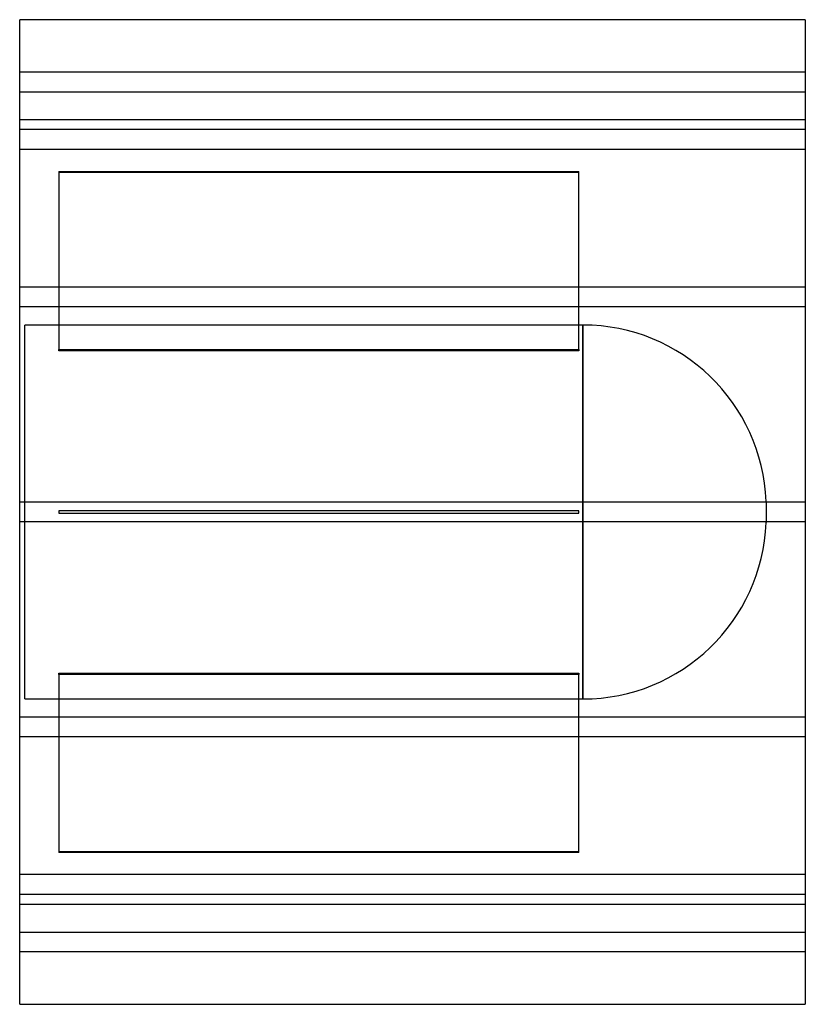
# Model space of a CAD drawing. Header units: millimetres. Extents: x -315 to 315, y -395 to 395.
import ezdxf

# ---------------------------------------------------------------- set-up
doc = ezdxf.new("R2010")
doc.units = ezdxf.units.MM
doc.layers.add('HIDDEN', color=7, linetype='Continuous')
doc.layers.add('THICK', color=7, linetype='Continuous')

msp = doc.modelspace()

# ---------------------------------------------------------------- linework, layer by layer
at = {"layer": 'HIDDEN'}
for p, q in [((315, 353), (-315, 353)), ((-315, 337), (315, 337)), ((-315, 315), (315, 315)), ((315, 306.78), (-315, 306.78)), ((315, 306.78), (-315, 306.78)), ((315, 290.78), (-315, 290.78)), ((315, 290.78), (-315, 290.78)), ((-283.5, 273.3), (133.5, 273.3)), ((-283.5, 273.3), (-283.5, 130.4)), ((133.5, 272.3), (-283.5, 272.3)), ((133.5, 130.4), (133.5, 273.3)), ((315, 180.5), (-315, 180.5)), ((315, 180.5), (-315, 180.5)), ((315, 164.5), (-315, 164.5)), ((315, 164.5), (-315, 164.5)), ((136.6, 150), (-311, 150)), ((-311, -150), (-311, 150)), ((136.6, 0), (136.6, 150)), ((136.6, 150), (136.6, -150)), ((-283.5, 130.4), (133.5, 130.4)), ((-283.5, 129.4), (-283.5, 130.4)), ((133.5, 129.4), (-283.5, 129.4)), ((133.5, 130.4), (133.5, 129.4)), ((315, 8), (-315, 8)), ((315, 8), (-315, 8)), ((283.5, 8.42), (283.5, -8.42)), ((-283.5, 1), (-283.5, 1)), ((-283.5, 1), (-283.5, -1)), ((133.5, 1), (-283.5, 1)), ((133.5, 1), (133.5, 1)), ((133.5, -1), (133.5, 1)), ((-283.5, -1), (-283.5, -1)), ((-283.5, -1), (133.5, -1)), ((133.5, -1), (133.5, -1)), ((136.6, -150), (136.6, 0)), ((315, -8), (-315, -8)), ((315, -8), (-315, -8)), ((-283.5, -130.4), (-283.5, -129.4)), ((-283.5, -129.4), (133.5, -129.4)), ((133.5, -130.4), (-283.5, -130.4)), ((-283.5, -130.4), (-283.5, -273.3)), ((133.5, -129.4), (133.5, -130.4)), ((133.5, -273.3), (133.5, -130.4)), ((-311, -150), (136.6, -150)), ((315, -164.5), (-315, -164.5)), ((315, -164.5), (-315, -164.5)), ((315, -180.5), (-315, -180.5)), ((315, -180.5), (-315, -180.5)), ((-283.5, -272.3), (133.5, -272.3)), ((133.5, -273.3), (-283.5, -273.3)), ((315, -290.78), (-315, -290.78)), ((315, -290.78), (-315, -290.78)), ((315, -306.78), (-315, -306.78)), ((315, -306.78), (-315, -306.78)), ((315, -315), (-315, -315)), ((-315, -337), (315, -337)), ((315, -353), (-315, -353))]:
    msp.add_line(p, q, dxfattribs=at)
for centre, start, end in [((136.6, 3), 2.11353, 89.99998), ((136.6, -3), 270.00002, 357.88647)]:
    msp.add_arc(centre, 147, start, end, dxfattribs=at)
at = {"layer": 'THICK'}
for p, q in [((315, 395), (-315, 395)), ((-315, -395), (-315, 395)), ((315, 395), (315, -395)), ((-315, -395), (315, -395))]:
    msp.add_line(p, q, dxfattribs=at)

doc.saveas('drawing.dxf')
